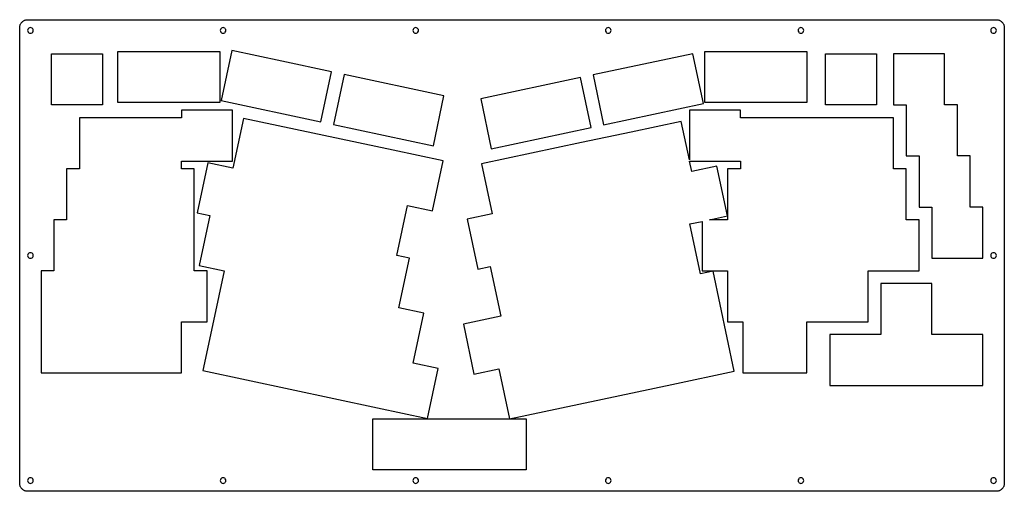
# Model space of a CAD drawing. Extents: x 0 to 368, y 0 to 176.
import ezdxf

# ---------------------------------------------------------------- set-up
doc = ezdxf.new("R2010")
doc.units = 0
doc.layers.get('0').update_dxf_attribs({"linetype": 'CONTINUOUS'})

msp = doc.modelspace()

# ---------------------------------------------------------------- linework, layer by layer
at = {"color": 0}
for p, q in [((0.095085, 173.294), (0.104731, 173.53)), ((0.095085, 3.27284), (0.095085, 173.294)), ((0.104731, 173.53), (0.130914, 173.764)), ((0.130914, 173.764), (0.177767, 173.994)), ((0.177767, 173.994), (0.241157, 174.221)), ((0.241157, 174.221), (0.323839, 174.442)), ((0.323839, 174.442), (0.421679, 174.655)), ((0.421679, 174.655), (0.537436, 174.862)), ((0.537436, 174.862), (0.666972, 175.058)), ((0.666972, 175.058), (0.813043, 175.242)), ((0.813043, 175.242), (0.972894, 175.416)), ((0.972894, 175.416), (1.14653, 175.576)), ((1.14653, 175.576), (1.33119, 175.722)), ((1.33119, 175.722), (1.52687, 175.852)), ((1.52687, 175.852), (1.73357, 175.967)), ((1.73357, 175.967), (1.94717, 176.065)), ((1.94717, 176.065), (2.16765, 176.148)), ((2.16765, 176.148), (2.39503, 176.211)), ((2.39503, 176.211), (2.62516, 176.258)), ((2.62516, 176.258), (2.85943, 176.284)), ((2.85943, 176.284), (3.09507, 176.294)), ((3.09507, 176.294), (364.568, 176.294)), ((3.24528, 172.911), (3.09507, 172.619)), ((3.47817, 173.144), (3.24528, 172.911)), ((3.77031, 173.294), (3.47817, 173.144)), ((4.09554, 173.343), (3.77031, 173.294)), ((4.41935, 173.294), (4.09554, 173.343)), ((4.7129, 173.144), (4.41935, 173.294)), ((4.94439, 172.911), (4.7129, 173.144)), ((5.09323, 172.619), (4.94439, 172.911)), ((75.1403, 172.911), (74.9914, 172.619)), ((75.3731, 173.144), (75.1403, 172.911)), ((75.6652, 173.294), (75.3731, 173.144)), ((75.989, 173.343), (75.6652, 173.294)), ((76.3143, 173.294), (75.989, 173.343)), ((76.6064, 173.144), (76.3143, 173.294)), ((76.8396, 172.911), (76.6064, 173.144)), ((76.9881, 172.619), (76.8396, 172.911)), ((147.034, 172.911), (146.885, 172.619)), ((147.267, 173.144), (147.034, 172.911)), ((147.559, 173.294), (147.267, 173.144)), ((147.884, 173.343), (147.559, 173.294)), ((148.208, 173.294), (147.884, 173.343)), ((148.501, 173.144), (148.208, 173.294)), ((148.733, 172.911), (148.501, 173.144)), ((148.883, 172.619), (148.733, 172.911)), ((218.929, 172.911), (218.78, 172.619)), ((219.162, 173.144), (218.929, 172.911)), ((219.454, 173.294), (219.162, 173.144)), ((219.779, 173.343), (219.454, 173.294)), ((220.103, 173.294), (219.779, 173.343)), ((220.396, 173.144), (220.103, 173.294)), ((220.628, 172.911), (220.396, 173.144)), ((220.777, 172.619), (220.628, 172.911)), ((290.824, 172.911), (290.675, 172.619)), ((291.057, 173.144), (290.824, 172.911)), ((291.349, 173.294), (291.057, 173.144)), ((291.673, 173.343), (291.349, 173.294)), ((291.998, 173.294), (291.673, 173.343)), ((292.29, 173.144), (291.998, 173.294)), ((292.523, 172.911), (292.29, 173.144)), ((292.672, 172.619), (292.523, 172.911)), ((362.719, 172.911), (362.571, 172.619)), ((362.952, 173.144), (362.719, 172.911)), ((363.245, 173.294), (362.952, 173.144)), ((363.569, 173.343), (363.245, 173.294)), ((363.894, 173.294), (363.569, 173.343)), ((364.187, 173.144), (363.894, 173.294)), ((364.419, 172.911), (364.187, 173.144)), ((364.568, 172.619), (364.419, 172.911)), ((364.568, 176.294), (364.804, 176.284)), ((364.804, 176.284), (365.037, 176.258)), ((365.037, 176.258), (365.27, 176.211)), ((365.27, 176.211), (365.495, 176.148)), ((365.495, 176.148), (365.718, 176.065)), ((365.718, 176.065), (365.933, 175.967)), ((365.933, 175.967), (366.134, 175.852)), ((366.134, 175.852), (366.332, 175.722)), ((366.332, 175.722), (366.518, 175.576)), ((366.518, 175.576), (366.688, 175.416)), ((366.688, 175.416), (366.85, 175.242)), ((366.85, 175.242), (366.995, 175.058)), ((366.995, 175.058), (367.125, 174.862)), ((367.125, 174.862), (367.242, 174.655)), ((367.242, 174.655), (367.34, 174.442)), ((367.34, 174.442), (367.422, 174.221)), ((367.422, 174.221), (367.485, 173.994)), ((367.485, 173.994), (367.531, 173.764)), ((367.531, 173.764), (367.559, 173.53)), ((367.559, 173.53), (367.57, 173.294)), ((367.57, 173.294), (367.57, 3.27284)), ((3.09507, 172.619), (3.04409, 172.293)), ((3.04409, 172.293), (3.09507, 171.97)), ((3.09507, 171.97), (3.24528, 171.676)), ((3.24528, 171.676), (3.47817, 171.444)), ((3.47817, 171.444), (3.77031, 171.296)), ((3.77031, 171.296), (4.09554, 171.243)), ((4.09554, 171.243), (4.41935, 171.296)), ((4.41935, 171.296), (4.7129, 171.444)), ((4.7129, 171.444), (4.94439, 171.676)), ((4.94439, 171.676), (5.09323, 171.97)), ((5.14558, 172.293), (5.09323, 172.619)), ((5.09323, 171.97), (5.14558, 172.293)), ((74.9914, 172.619), (74.9392, 172.293)), ((74.9392, 172.293), (74.9914, 171.97)), ((74.9914, 171.97), (75.1403, 171.676)), ((75.1403, 171.676), (75.3731, 171.444)), ((75.3731, 171.444), (75.6652, 171.296)), ((75.6652, 171.296), (75.989, 171.243)), ((75.989, 171.243), (76.3143, 171.296)), ((76.3143, 171.296), (76.6064, 171.444)), ((76.6064, 171.444), (76.8396, 171.676)), ((76.8396, 171.676), (76.9881, 171.97)), ((77.0393, 172.293), (76.9881, 172.619)), ((76.9881, 171.97), (77.0393, 172.293)), ((146.885, 172.619), (146.834, 172.293)), ((146.834, 172.293), (146.885, 171.97)), ((146.885, 171.97), (147.034, 171.676)), ((147.034, 171.676), (147.267, 171.444)), ((147.267, 171.444), (147.559, 171.296)), ((147.559, 171.296), (147.884, 171.243)), ((147.884, 171.243), (148.208, 171.296)), ((148.208, 171.296), (148.501, 171.444)), ((148.501, 171.444), (148.733, 171.676)), ((148.733, 171.676), (148.883, 171.97)), ((148.934, 172.293), (148.883, 172.619)), ((148.883, 171.97), (148.934, 172.293)), ((218.78, 172.619), (218.729, 172.293)), ((218.729, 172.293), (218.78, 171.97)), ((218.78, 171.97), (218.929, 171.676)), ((218.929, 171.676), (219.162, 171.444)), ((219.162, 171.444), (219.454, 171.296)), ((219.454, 171.296), (219.779, 171.243)), ((219.779, 171.243), (220.103, 171.296)), ((220.103, 171.296), (220.396, 171.444)), ((220.396, 171.444), (220.628, 171.676)), ((220.628, 171.676), (220.777, 171.97)), ((220.829, 172.293), (220.777, 172.619)), ((220.777, 171.97), (220.829, 172.293)), ((290.675, 172.619), (290.624, 172.293)), ((290.624, 172.293), (290.675, 171.97)), ((290.675, 171.97), (290.824, 171.676)), ((290.824, 171.676), (291.057, 171.444)), ((291.057, 171.444), (291.349, 171.296)), ((291.349, 171.296), (291.673, 171.243)), ((291.673, 171.243), (291.998, 171.296)), ((291.998, 171.296), (292.29, 171.444)), ((292.29, 171.444), (292.523, 171.676)), ((292.523, 171.676), (292.672, 171.97)), ((292.723, 172.293), (292.672, 172.619)), ((292.672, 171.97), (292.723, 172.293)), ((362.571, 172.619), (362.518, 172.293)), ((362.518, 172.293), (362.571, 171.97)), ((362.571, 171.97), (362.719, 171.676)), ((362.719, 171.676), (362.952, 171.444)), ((362.952, 171.444), (363.245, 171.296)), ((363.245, 171.296), (363.569, 171.243)), ((363.569, 171.243), (363.894, 171.296)), ((363.894, 171.296), (364.187, 171.444)), ((364.187, 171.444), (364.419, 171.676)), ((364.419, 171.676), (364.568, 171.97)), ((364.617, 172.293), (364.568, 172.619)), ((364.568, 171.97), (364.617, 172.293)), ((11.9049, 163.532), (30.9563, 163.532)), ((11.9049, 144.48), (11.9049, 163.532)), ((30.9563, 163.532), (30.9563, 144.48)), ((36.6695, 164.484), (74.7709, 164.484)), ((36.6695, 145.433), (36.6695, 164.484)), ((74.7709, 164.484), (74.7709, 145.433)), ((79.2399, 164.735), (75.2796, 146.101)), ((97.875, 160.774), (79.2399, 164.735)), ((251.343, 163.594), (214.074, 155.671)), ((255.305, 144.957), (251.343, 163.594)), ((255.744, 164.484), (293.846, 164.484)), ((255.744, 145.433), (255.744, 164.484)), ((293.846, 164.484), (293.846, 145.433)), ((300.798, 163.532), (319.849, 163.532)), ((300.798, 144.48), (300.798, 163.532)), ((319.849, 163.532), (319.849, 144.48)), ((326.228, 163.532), (326.228, 144.48)), ((345.281, 163.532), (326.228, 163.532)), ((345.281, 144.482), (345.281, 163.532)), ((116.509, 156.814), (97.875, 160.776)), ((97.875, 160.776), (97.875, 160.774)), ((112.548, 138.179), (116.509, 156.814)), ((121.167, 155.824), (117.205, 137.188)), ((158.436, 147.902), (121.167, 155.824)), ((209.418, 154.682), (172.147, 146.76)), ((213.378, 136.046), (209.418, 154.682)), ((214.074, 155.671), (218.035, 137.035)), ((154.474, 129.267), (158.436, 147.902)), ((30.9563, 144.48), (11.9049, 144.48)), ((74.7709, 145.433), (36.6695, 145.433)), ((75.2796, 146.101), (112.548, 138.179)), ((172.147, 146.76), (176.109, 128.125)), ((218.035, 137.035), (255.305, 144.957)), ((293.846, 145.433), (255.744, 145.433)), ((319.849, 144.48), (300.798, 144.48)), ((326.228, 144.48), (330.991, 144.48)), ((330.991, 144.48), (330.991, 125.43)), ((350.044, 144.482), (345.281, 144.482)), ((350.044, 125.432), (350.044, 144.482)), ((60.4806, 139.719), (22.3821, 139.719)), ((22.3821, 139.719), (22.3821, 120.669)), ((60.4806, 142.577), (60.4806, 139.719)), ((79.5334, 142.577), (60.4806, 142.577)), ((79.5334, 123.526), (79.5334, 142.577)), ((250.03, 142.577), (250.03, 123.962)), ((269.081, 142.577), (250.03, 142.577)), ((269.081, 139.719), (269.081, 142.577)), ((326.231, 139.719), (269.081, 139.719)), ((326.231, 120.669), (326.231, 139.719)), ((83.6069, 139.463), (79.6452, 120.829)), ((139.507, 127.58), (83.6069, 139.463)), ((117.205, 137.188), (154.474, 129.267)), ((194.743, 132.085), (213.378, 136.046)), ((246.978, 138.321), (228.344, 134.359)), ((250.03, 123.962), (246.978, 138.321)), ((228.344, 134.36), (209.71, 130.398)), ((228.344, 134.359), (228.344, 134.36)), ((209.71, 130.4), (172.441, 122.477)), ((176.109, 128.125), (194.743, 132.085)), ((209.71, 130.398), (209.71, 130.4)), ((158.144, 123.621), (139.507, 127.581)), ((139.507, 127.581), (139.507, 127.58)), ((330.991, 125.43), (335.755, 125.43)), ((335.755, 125.43), (335.755, 106.38)), ((354.806, 125.432), (350.044, 125.432)), ((354.806, 106.382), (354.806, 125.432)), ((60.4834, 120.669), (60.4834, 123.526)), ((60.4834, 123.526), (79.5334, 123.526)), ((70.328, 122.811), (66.3677, 104.174)), ((79.6452, 120.829), (70.328, 122.811)), ((154.182, 104.985), (158.144, 123.621)), ((172.441, 122.477), (176.401, 103.843)), ((250.938, 119.687), (250.122, 123.526)), ((250.122, 123.526), (269.08, 123.526)), ((260.255, 121.667), (250.938, 119.687)), ((264.215, 103.032), (260.255, 121.667)), ((269.08, 123.526), (269.08, 120.669)), ((22.3821, 120.669), (17.6196, 120.669)), ((17.6196, 120.669), (17.6196, 101.619)), ((65.2459, 120.669), (60.4834, 120.669)), ((65.2459, 82.5694), (65.2459, 120.669)), ((269.08, 120.669), (264.316, 120.669)), ((264.316, 120.669), (264.316, 101.619)), ((330.994, 120.669), (326.231, 120.669)), ((330.994, 101.619), (330.994, 120.669)), ((140.904, 88.3324), (144.865, 106.965)), ((144.865, 106.965), (154.182, 104.985)), ((66.3677, 104.174), (71.0269, 103.185)), ((71.0269, 103.185), (67.0648, 84.551)), ((176.401, 103.843), (167.084, 101.863)), ((257.572, 101.619), (264.215, 103.032)), ((335.755, 106.38), (340.516, 106.38)), ((340.516, 106.38), (340.516, 87.3305)), ((359.569, 106.382), (354.806, 106.382)), ((359.569, 87.3305), (359.569, 106.382)), ((17.6196, 101.619), (12.8571, 101.619)), ((12.8571, 101.619), (12.8571, 82.5694)), ((167.084, 101.863), (171.045, 83.228)), ((250.242, 100.061), (254.791, 101.028)), ((254.201, 81.4296), (250.242, 100.061)), ((254.791, 101.028), (254.791, 82.568)), ((264.316, 101.619), (257.572, 101.619)), ((335.756, 101.619), (330.994, 101.619)), ((335.756, 82.568), (335.756, 101.619)), ((3.09507, 88.6079), (3.04409, 88.284)), ((3.04409, 88.284), (3.09507, 87.9588)), ((3.24528, 88.9), (3.09507, 88.6079)), ((3.47817, 89.1328), (3.24528, 88.9)), ((3.77031, 89.2817), (3.47817, 89.1328)), ((4.09554, 89.3339), (3.77031, 89.2817)), ((4.41935, 89.2817), (4.09554, 89.3339)), ((4.7129, 89.1328), (4.41935, 89.2817)), ((4.94439, 88.9), (4.7129, 89.1328)), ((5.09323, 88.6079), (4.94439, 88.9)), ((5.14558, 88.284), (5.09323, 88.6079)), ((5.09323, 87.9588), (5.14558, 88.284)), ((145.564, 87.3428), (140.904, 88.3324)), ((362.571, 88.6079), (362.518, 88.284)), ((362.518, 88.284), (362.571, 87.9588)), ((362.719, 88.9), (362.571, 88.6079)), ((362.952, 89.1328), (362.719, 88.9)), ((363.245, 89.2817), (362.952, 89.1328)), ((363.569, 89.3339), (363.245, 89.2817)), ((363.894, 89.2817), (363.569, 89.3339)), ((364.187, 89.1328), (363.894, 89.2817)), ((364.419, 88.9), (364.187, 89.1328)), ((364.568, 88.6079), (364.419, 88.9)), ((364.617, 88.284), (364.568, 88.6079)), ((364.568, 87.9588), (364.617, 88.284)), ((3.09507, 87.9588), (3.24528, 87.6667)), ((3.24528, 87.6667), (3.47817, 87.4339)), ((3.47817, 87.4339), (3.77031, 87.285)), ((3.77031, 87.285), (4.09554, 87.2338)), ((4.09554, 87.2338), (4.41935, 87.285)), ((4.41935, 87.285), (4.7129, 87.4339)), ((4.7129, 87.4339), (4.94439, 87.6667)), ((4.94439, 87.6667), (5.09323, 87.9588)), ((67.0648, 84.551), (76.382, 82.5708)), ((141.603, 68.7091), (145.564, 87.3428)), ((340.516, 87.3305), (359.569, 87.3305)), ((362.571, 87.9588), (362.719, 87.6667)), ((362.719, 87.6667), (362.952, 87.4339)), ((362.952, 87.4339), (363.245, 87.285)), ((363.245, 87.285), (363.569, 87.2338)), ((363.569, 87.2338), (363.894, 87.285)), ((363.894, 87.285), (364.187, 87.4339)), ((364.187, 87.4339), (364.419, 87.6667)), ((364.419, 87.6667), (364.568, 87.9588)), ((12.8571, 82.5694), (8.09459, 82.5694)), ((8.09459, 82.5694), (8.09459, 44.468)), ((70.0084, 82.5694), (65.2459, 82.5694)), ((70.0084, 63.518), (70.0084, 82.5694)), ((76.382, 82.5708), (72.4214, 63.9367)), ((171.045, 83.228), (175.704, 84.2176)), ((175.704, 84.2176), (179.664, 65.5849)), ((258.859, 82.4191), (254.201, 81.4296)), ((254.791, 82.568), (264.316, 82.568)), ((266.781, 45.1499), (258.859, 82.4191)), ((264.316, 82.568), (264.316, 63.518)), ((316.706, 63.518), (316.706, 82.568)), ((316.706, 82.568), (335.756, 82.568)), ((321.466, 77.8069), (321.466, 58.7569)), ((340.519, 77.8069), (321.466, 77.8069)), ((340.519, 58.7569), (340.519, 77.8069)), ((150.92, 66.7286), (141.603, 68.7091)), ((146.958, 48.0949), (150.92, 66.7286)), ((60.4834, 44.468), (60.4834, 63.518)), ((60.4834, 63.518), (70.0084, 63.518)), ((72.4228, 63.9367), (68.4611, 45.303)), ((72.4214, 63.9367), (72.4228, 63.9367)), ((179.664, 65.5849), (165.688, 62.6152)), ((165.688, 62.6152), (169.649, 43.9787)), ((264.316, 63.518), (270.032, 63.518)), ((270.032, 63.518), (270.032, 44.468)), ((293.846, 44.468), (293.846, 63.518)), ((293.846, 63.518), (316.706, 63.518)), ((321.466, 58.7569), (302.416, 58.7569)), ((302.416, 58.7569), (302.416, 39.7055)), ((359.569, 58.7569), (340.519, 58.7569)), ((359.569, 39.7055), (359.569, 58.7569)), ((156.275, 46.1148), (146.958, 48.0949)), ((8.09459, 44.468), (60.4834, 44.468)), ((68.4611, 45.303), (133.681, 31.4399)), ((152.315, 27.4794), (156.275, 46.1148)), ((169.649, 43.9787), (178.966, 45.9602)), ((178.966, 45.9602), (182.928, 27.3265)), ((243.487, 40.1987), (266.781, 45.1499)), ((270.032, 44.468), (293.846, 44.468)), ((182.928, 27.3265), (243.487, 40.1987)), ((302.416, 39.7055), (359.569, 39.7055)), ((133.681, 31.4399), (152.315, 27.4794)), ((131.918, 27.3237), (189.071, 27.3237)), ((131.918, 8.27236), (131.918, 27.3237)), ((189.071, 27.3237), (189.071, 8.27236)), ((189.071, 8.27236), (131.918, 8.27236)), ((3.09507, 4.59715), (3.04409, 4.27193)), ((3.04409, 4.27193), (3.09507, 3.94808)), ((3.24528, 4.89066), (3.09507, 4.59715)), ((3.09507, 3.94808), (3.24528, 3.65594)), ((3.47817, 5.12216), (3.24528, 4.89066)), ((3.77031, 5.27099), (3.47817, 5.12216)), ((4.09554, 5.32197), (3.77031, 5.27099)), ((4.41935, 5.27099), (4.09554, 5.32197)), ((4.7129, 5.12216), (4.41935, 5.27099)), ((4.94439, 4.89066), (4.7129, 5.12216)), ((5.09323, 4.59715), (4.94439, 4.89066)), ((4.94439, 3.65594), (5.09323, 3.94808)), ((5.14558, 4.27193), (5.09323, 4.59715)), ((5.09323, 3.94808), (5.14558, 4.27193)), ((74.9914, 4.59715), (74.9392, 4.27193)), ((74.9392, 4.27193), (74.9914, 3.94808)), ((75.1403, 4.89066), (74.9914, 4.59715)), ((74.9914, 3.94808), (75.1403, 3.65594)), ((75.3731, 5.12216), (75.1403, 4.89066)), ((75.6652, 5.27099), (75.3731, 5.12216)), ((75.989, 5.32197), (75.6652, 5.27099)), ((76.3143, 5.27099), (75.989, 5.32197)), ((76.6064, 5.12216), (76.3143, 5.27099)), ((76.8396, 4.89066), (76.6064, 5.12216)), ((76.9881, 4.59715), (76.8396, 4.89066)), ((76.8396, 3.65594), (76.9881, 3.94808)), ((77.0393, 4.27193), (76.9881, 4.59715)), ((76.9881, 3.94808), (77.0393, 4.27193)), ((146.885, 4.59715), (146.834, 4.27193)), ((146.834, 4.27193), (146.885, 3.94808)), ((147.034, 4.89066), (146.885, 4.59715)), ((146.885, 3.94808), (147.034, 3.65594)), ((147.267, 5.12216), (147.034, 4.89066)), ((147.559, 5.27099), (147.267, 5.12216)), ((147.884, 5.32197), (147.559, 5.27099)), ((148.208, 5.27099), (147.884, 5.32197)), ((148.501, 5.12216), (148.208, 5.27099)), ((148.733, 4.89066), (148.501, 5.12216)), ((148.883, 4.59715), (148.733, 4.89066)), ((148.733, 3.65594), (148.883, 3.94808)), ((148.934, 4.27193), (148.883, 4.59715)), ((148.883, 3.94808), (148.934, 4.27193)), ((218.78, 4.59715), (218.729, 4.27193)), ((218.729, 4.27193), (218.78, 3.94808)), ((218.929, 4.89066), (218.78, 4.59715)), ((218.78, 3.94808), (218.929, 3.65594)), ((219.162, 5.12216), (218.929, 4.89066)), ((219.454, 5.27099), (219.162, 5.12216)), ((219.779, 5.32197), (219.454, 5.27099)), ((220.103, 5.27099), (219.779, 5.32197)), ((220.396, 5.12216), (220.103, 5.27099)), ((220.628, 4.89066), (220.396, 5.12216)), ((220.777, 4.59715), (220.628, 4.89066)), ((220.628, 3.65594), (220.777, 3.94808)), ((220.829, 4.27193), (220.777, 4.59715)), ((220.777, 3.94808), (220.829, 4.27193)), ((290.675, 4.59715), (290.624, 4.27193)), ((290.624, 4.27193), (290.675, 3.94808)), ((290.824, 4.89066), (290.675, 4.59715)), ((290.675, 3.94808), (290.824, 3.65594)), ((291.057, 5.12216), (290.824, 4.89066)), ((291.349, 5.27099), (291.057, 5.12216)), ((291.673, 5.32197), (291.349, 5.27099)), ((291.998, 5.27099), (291.673, 5.32197)), ((292.29, 5.12216), (291.998, 5.27099)), ((292.523, 4.89066), (292.29, 5.12216)), ((292.672, 4.59715), (292.523, 4.89066)), ((292.523, 3.65594), (292.672, 3.94808)), ((292.723, 4.27193), (292.672, 4.59715)), ((292.672, 3.94808), (292.723, 4.27193)), ((362.571, 4.59715), (362.518, 4.27193)), ((362.518, 4.27193), (362.571, 3.94808)), ((362.719, 4.89066), (362.571, 4.59715)), ((362.571, 3.94808), (362.719, 3.65594)), ((362.952, 5.12216), (362.719, 4.89066)), ((363.245, 5.27099), (362.952, 5.12216)), ((363.569, 5.32197), (363.245, 5.27099)), ((363.894, 5.27099), (363.569, 5.32197)), ((364.187, 5.12216), (363.894, 5.27099)), ((364.419, 4.89066), (364.187, 5.12216)), ((364.568, 4.59715), (364.419, 4.89066)), ((364.419, 3.65594), (364.568, 3.94808)), ((364.617, 4.27193), (364.568, 4.59715)), ((364.568, 3.94808), (364.617, 4.27193)), ((0.104731, 3.0372), (0.095085, 3.27284)), ((0.130914, 2.80293), (0.104731, 3.0372)), ((0.177767, 2.5728), (0.130914, 2.80293)), ((0.241157, 2.34542), (0.177767, 2.5728)), ((0.323839, 2.12494), (0.241157, 2.34542)), ((0.421679, 1.91134), (0.323839, 2.12494)), ((0.537436, 1.70601), (0.421679, 1.91134)), ((0.666972, 1.50895), (0.537436, 1.70601)), ((0.813043, 1.3243), (0.666972, 1.50895)), ((0.972894, 1.15204), (0.813043, 1.3243)), ((1.14653, 0.990808), (0.972894, 1.15204)), ((1.33119, 0.844737), (1.14653, 0.990808)), ((1.52687, 0.7152), (1.33119, 0.844737)), ((1.73357, 0.599447), (1.52687, 0.7152)), ((1.94717, 0.501608), (1.73357, 0.599447)), ((2.16765, 0.418924), (1.94717, 0.501608)), ((2.39503, 0.355533), (2.16765, 0.418924)), ((2.62516, 0.310059), (2.39503, 0.355533)), ((2.85943, 0.282498), (2.62516, 0.310059)), ((3.09507, 0.272852), (2.85943, 0.282498)), ((364.568, 0.272852), (3.09507, 0.272852)), ((3.24528, 3.65594), (3.47817, 3.42305)), ((3.47817, 3.42305), (3.77031, 3.27422)), ((3.77031, 3.27422), (4.09554, 3.22185)), ((4.09554, 3.22185), (4.41935, 3.27422)), ((4.41935, 3.27422), (4.7129, 3.42305)), ((4.7129, 3.42305), (4.94439, 3.65594)), ((75.1403, 3.65594), (75.3731, 3.42305)), ((75.3731, 3.42305), (75.6652, 3.27422)), ((75.6652, 3.27422), (75.989, 3.22185)), ((75.989, 3.22185), (76.3143, 3.27422)), ((76.3143, 3.27422), (76.6064, 3.42305)), ((76.6064, 3.42305), (76.8396, 3.65594)), ((147.034, 3.65594), (147.267, 3.42305)), ((147.267, 3.42305), (147.559, 3.27422)), ((147.559, 3.27422), (147.884, 3.22185)), ((147.884, 3.22185), (148.208, 3.27422)), ((148.208, 3.27422), (148.501, 3.42305)), ((148.501, 3.42305), (148.733, 3.65594)), ((218.929, 3.65594), (219.162, 3.42305)), ((219.162, 3.42305), (219.454, 3.27422)), ((219.454, 3.27422), (219.779, 3.22185)), ((219.779, 3.22185), (220.103, 3.27422)), ((220.103, 3.27422), (220.396, 3.42305)), ((220.396, 3.42305), (220.628, 3.65594)), ((290.824, 3.65594), (291.057, 3.42305)), ((291.057, 3.42305), (291.349, 3.27422)), ((291.349, 3.27422), (291.673, 3.22185)), ((291.673, 3.22185), (291.998, 3.27422)), ((291.998, 3.27422), (292.29, 3.42305)), ((292.29, 3.42305), (292.523, 3.65594)), ((362.719, 3.65594), (362.952, 3.42305)), ((362.952, 3.42305), (363.245, 3.27422)), ((363.245, 3.27422), (363.569, 3.22185)), ((363.569, 3.22185), (363.894, 3.27422)), ((363.894, 3.27422), (364.187, 3.42305)), ((364.187, 3.42305), (364.419, 3.65594)), ((364.804, 0.282498), (364.568, 0.272852)), ((365.037, 0.310059), (364.804, 0.282498)), ((365.27, 0.355533), (365.037, 0.310059)), ((365.495, 0.418924), (365.27, 0.355533)), ((365.718, 0.501608), (365.495, 0.418924)), ((365.933, 0.599447), (365.718, 0.501608)), ((366.134, 0.7152), (365.933, 0.599447)), ((366.332, 0.844737), (366.134, 0.7152)), ((366.518, 0.990808), (366.332, 0.844737)), ((366.688, 1.15204), (366.518, 0.990808)), ((366.85, 1.3243), (366.688, 1.15204)), ((366.995, 1.50895), (366.85, 1.3243)), ((367.125, 1.70601), (366.995, 1.50895)), ((367.242, 1.91134), (367.125, 1.70601)), ((367.34, 2.12494), (367.242, 1.91134)), ((367.422, 2.34542), (367.34, 2.12494)), ((367.485, 2.5728), (367.422, 2.34542)), ((367.531, 2.80293), (367.485, 2.5728)), ((367.559, 3.0372), (367.531, 2.80293)), ((367.57, 3.27284), (367.559, 3.0372))]:
    msp.add_line(p, q, dxfattribs=at)

doc.saveas('drawing.dxf')
